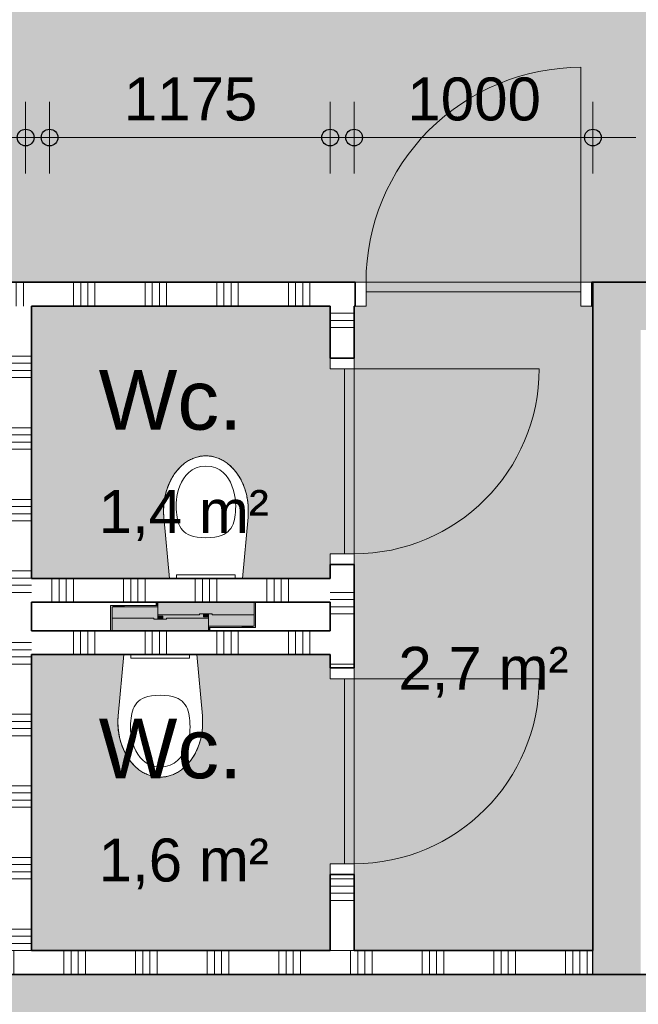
# Model space of a CAD drawing. Header units: millimetres. Extents: x 78984 to 109533, y 218 to 35070.
# Tile 20 of 28: x 91397 to 93987, y 25041 to 29165. Entities that reach past the tile are written whole.
import ezdxf

# ---------------------------------------------------------------- set-up
doc = ezdxf.new("R2010")
doc.units = ezdxf.units.MM
doc.linetypes.add('Hidden', pattern=[4, 2, -2])
for name, color, linetype, lineweight in [('A-ANNO-DIMS', 211, 'Continuous', 9), ('A-ANNO-DIMS-100', 211, 'Continuous', 9), ('A-AREA-IDEN', 2, 'Continuous', 13), ('A-AREA-PATT', 32, 'Continuous', 9), ('A-DOOR', 31, 'Continuous', 18), ('A-DOOR-FRAM', 31, 'Continuous', 13), ('A-WALL', 113, 'Continuous', 18), ('A-WALL-PATT', 111, 'Continuous', 35), ('I-WALL', 2, 'Continuous', 18), ('P-SANR-FIXT', 6, 'Continuous', 13)]:
    doc.layers.add(name, color=color, linetype=linetype, lineweight=lineweight)
doc.styles.add('Arial', font='arial.ttf', dxfattribs={"height": 180})
doc.styles.add('Arial_1', font='arial.ttf', dxfattribs={"height": 250})
doc.dimstyles.new('1_8mm', dxfattribs={"dimscale": 304.8, "dimtxt": 183.646692, "dimasz": 0.918635, "dimexe": 0.492126, "dimexo": 0.0625, "dimgap": 0.059055, "dimtad": 1, "dimdec": 0, "dimrnd": 5, "dimzin": 0, "dimdsep": 46, "dimtxsty": 'Arial', "dimblk1": 'DOTSMALL', "dimblk2": 'DOTSMALL', "dimsah": 1, "dimcen": 0.09, "dimdle": 0.590551, "dimazin": 0, "dimtfac": 1, "dimtdec": 4, "dimtix": 1, "dimtmove": 0, "dimatfit": 3, "dimfxl": 0.492126, "dimfxlon": 1, "dimtvp": 1, "dimtolj": 1, "dimtzin": 0, "dimlwd": 13, "dimlwe": 13, "dimarcsym": 2})

# ---------------------------------------------------------------- blocks, each defined once
blk = doc.blocks.new('200_32_ISR_deur_binnen - dagmaat 0900x2300-7582201-plot_02')
at = {"layer": 'A-DOOR', "lineweight": 13}
blk.add_hatch(color=256, dxfattribs=at).paths.add_polyline_path([(-213.1, -10), (-450, -10), (-450, -50), (450, -50), (450, -10)])
at = {"layer": 'A-DOOR', "linetype": 'Hidden', "lineweight": 13}
blk.add_line((-450, -10), (450, -10), dxfattribs=at)
at = {"layer": 'A-DOOR', "lineweight": 13}
for p, q in [((-450, -10), (450, -10)), ((-450, -50), (-450, -10)), ((450, -10), (450, -50)), ((-450, -50), (-450, -950)), ((-450, -50), (450, -50)), ((450, -50), (-450, -50))]:
    blk.add_line(p, q, dxfattribs=at)
blk.add_arc((-450, -50), 900, 270, 0, dxfattribs=at)
at = {"layer": 'A-DOOR-FRAM'}
for p, q in [((-495, 50), (-450, 50)), ((-450, 50), (-450, -50)), ((450, -50), (450, 50)), ((450, 50), (495, 50)), ((-450, -50), (-495, -50)), ((495, -50), (450, -50))]:
    blk.add_line(p, q, dxfattribs=at)
blk = doc.blocks.new('200_32_ISR_deur_binnen - dagmaat 0800x2300-7460249-plot_02')
at = {"layer": 'A-DOOR', "lineweight": 13}
blk.add_hatch(color=256, dxfattribs=at).paths.add_polyline_path([(387.5, 50), (-387.5, 50), (-387.5, 10), (387.5, 10)])
for p, q in [((-387.5, 50), (-387.5, 825)), ((-387.5, 50), (387.5, 50)), ((-387.5, 50), (-387.5, 10)), ((387.5, 50), (-387.5, 50)), ((387.5, 10), (387.5, 50)), ((-387.5, 10), (387.5, 10))]:
    blk.add_line(p, q, dxfattribs=at)
at = {"layer": 'A-DOOR', "linetype": 'Hidden', "lineweight": 13}
blk.add_line((-387.5, 10), (387.5, 10), dxfattribs=at)
at = {"layer": 'A-DOOR', "lineweight": 13}
blk.add_arc((-387.5, 50), 775, 360, 90, dxfattribs=at)
at = {"layer": 'A-DOOR-FRAM'}
for p, q in [((-387.5, 50), (-432.5, 50)), ((-387.5, -50), (-387.5, 50)), ((432.5, 50), (387.5, 50)), ((387.5, 50), (387.5, -50)), ((-432.5, -50), (-387.5, -50)), ((387.5, -50), (432.5, -50))]:
    blk.add_line(p, q, dxfattribs=at)
blk = doc.blocks.new('74_PF_toilet - Type 1-7661609-plot_02')
at = {"layer": 'P-SANR-FIXT'}
for points in [[(-202, 83.5), (-201.8, 83.5), (-201.8, 183.5), (-197.5, 183.5), (-197.5, 189.5), (-208, 189.5), (-208, 83.5)], [(10.1, 131.5), (26.5, 131.5), (26.5, 136.5), (201.8, 136.5), (201.3, 142), (181, 142), (181, 154.5), (164.7, 154.5), (164.7, 149.5), (-10.6, 149.5), (-10.6, 183.5), (-201.8, 183.5), (-201.8, 136.5), (-26.5, 136.5), (-26.5, 131.5), (-10.1, 131.5), (-9.1, 144), (10.1, 144), (10.1, 133)], [(-194, 183.5), (-195, 189.5), (-197.5, 189.5), (-197.5, 183.5), (-195, 183.5)], [(-190.6, 183.5), (-189.2, 183.5), (-189.2, 189.5), (-191.6, 189.5), (-191.6, 183.5)], [(-189.2, 183.5), (-149.2, 183.5), (-149.2, 189.5), (-189.2, 189.5)], [(-149.2, 183.5), (-10.6, 184.4), (-10.6, 189.5), (-149.2, 189.5)], [(-188.3, 83.5), (201.8, 83.5), (201.8, 136.5), (26.5, 136.5), (26.5, 131.5), (-26.5, 131.5), (-26.5, 136.5), (-201.8, 136.5), (-201.8, 83.5)], [(9.1, 131.5), (10.1, 131.5), (9.1, 144), (-10.1, 144), (-9.1, 131.5), (7.4, 131.5)], [(202, 83.5), (208, 83.5), (208, 96.5), (201.8, 96.5), (201.8, 83.5)]]:
    blk.add_hatch(color=256, dxfattribs=at).paths.add_polyline_path(points)
for p, q in [((-208, 189.5), (-197.5, 189.5)), ((-208, 83.5), (-208, 189.5)), ((-201.8, 136.5), (-201.8, 183.5)), ((-201.8, 183.5), (-10.6, 183.5)), ((-197.5, 189.5), (-192.5, 189.5)), ((-191.9, 189.5), (-194.2, 189.5)), ((-192.5, 189.5), (-192.5, 183.5)), ((-189.2, 189.5), (-192.5, 189.5)), ((-149.2, 189.5), (-189.2, 189.5)), ((-10.6, 189.5), (-149.2, 189.5)), ((-201.8, 83.5), (-201.8, 136.5)), ((-201.8, 136.5), (-26.5, 136.5)), ((-26.5, 131.5), (-26.5, 136.5)), ((26.5, 131.5), (-26.5, 131.5)), ((-10.5, 144), (-10.5, 131.5)), ((10.5, 144), (-10.5, 144)), ((-10.1, 144), (-10.5, 144)), ((10.5, 144), (10.1, 144)), ((10.5, 131.5), (10.5, 144)), ((26.5, 136.5), (201.8, 136.5)), ((26.5, 136.5), (26.5, 131.5)), ((201.8, 154.5), (201.8, 136.5)), ((201.8, 136.5), (201.8, 83.5)), ((208, 96.5), (208, 83.5)), ((-176.3, -273.1), (-153, -16.5)), ((-176.3, -273.1), (-153, -16.5)), ((153, -16.5), (176.3, -273.1)), ((176.3, -273.1), (153, -16.5))]:
    blk.add_line(p, q, dxfattribs=at)
for start_param, end_param in [(1.453584, 3.141593), (3.141593, 4.829601)]:
    blk.add_ellipse((0, -300), major_axis=(0, 230), ratio=0.771739, start_param=start_param, end_param=end_param, dxfattribs=at)
for points, knots in [([(0, -487), (-62.6, -487), (-126, -396.6), (-126, -297), (-113.1, -217.6), (-56.2, -187), (0, -187)], [0, 0, 0, 0, 0.29817, 0.615872, 0.883496, 1.103556, 1.103556, 1.103556, 1.103556]), ([(0, -487), (62.6, -487), (126, -396.6), (126, -297), (113.1, -217.6), (56.2, -187), (0, -187)], [0, 0, 0, 0, 0.29817, 0.615872, 0.883496, 1.103556, 1.103556, 1.103556, 1.103556]), ([(0, -530), (-6.3, -530), (-18.9, -529.1), (-37.2, -525.3), (-52.3, -520), (-64.1, -514.6), (-72.7, -509.9), (-81.1, -504.7), (-89.4, -498.8), (-97.4, -492.4), (-105.1, -485.5), (-112.4, -478.1), (-119.5, -470.2), (-126.3, -461.7), (-132.7, -452.9), (-138.7, -443.7), (-144.4, -433.9), (-149.7, -423.8), (-154.5, -413.5), (-158.9, -402.8), (-162.8, -391.8), (-166.4, -380.5), (-169.4, -369.1), (-172, -357.4), (-174.1, -345.6), (-175.7, -333.6), (-177.2, -317.5), (-177.8, -297.5), (-177, -281.3), (-176.3, -273.1)], [0, 0, 0, 0, 0.0625, 0.125, 0.1875, 0.21875, 0.25, 0.28125, 0.3125, 0.34375, 0.375, 0.40625, 0.4375, 0.46875, 0.5, 0.53125, 0.5625, 0.59375, 0.625, 0.65625, 0.6875, 0.71875, 0.75, 0.78125, 0.8125, 0.84375, 0.875, 0.9375, 1, 1, 1, 1]), ([(176.3, -273.1), (177, -281.3), (177.8, -297.5), (177.2, -317.5), (175.7, -333.6), (174.1, -345.6), (172, -357.4), (169.4, -369.1), (166.4, -380.5), (162.8, -391.8), (158.9, -402.8), (154.5, -413.5), (149.7, -423.8), (144.4, -433.9), (138.7, -443.7), (132.7, -452.9), (126.3, -461.7), (119.5, -470.2), (112.4, -478.1), (105.1, -485.5), (97.4, -492.4), (89.4, -498.8), (81.1, -504.7), (72.7, -509.9), (64.1, -514.6), (52.3, -520), (37.2, -525.3), (18.9, -529.1), (6.3, -530), (0, -530)], [0, 0, 0, 0, 0.0625, 0.125, 0.15625, 0.1875, 0.21875, 0.25, 0.28125, 0.3125, 0.34375, 0.375, 0.40625, 0.4375, 0.46875, 0.5, 0.53125, 0.5625, 0.59375, 0.625, 0.65625, 0.6875, 0.71875, 0.75, 0.78125, 0.8125, 0.875, 0.9375, 1, 1, 1, 1])]:
    blk.add_open_spline(points, degree=3, knots=knots, dxfattribs=at)
blk = doc.blocks.new('NLRS_74_PF_WPB_bedieningsplaat Sigma 01_Geberit - gr_kl spoeling mat verchroomd-7672817-plot_02')
at = {"layer": 'P-SANR-FIXT'}
for p, q in [((91862.7, 26490.8), (91862.7, 26505.8)), ((92108.7, 26490.8), (91862.7, 26490.8)), ((92108.7, 26505.8), (92108.7, 26490.8))]:
    blk.add_line(p, q, dxfattribs=at)
blk = doc.blocks.new('74_PF_toilet - Type 1-V34-plot_02')
at = {"layer": 'P-SANR-FIXT'}
for points in [[(-208, 189.5), (-208, 83.5), (-201.8, 83.5), (-201.8, 183.5), (-197.5, 183.5), (-197.5, 189.5), (-201.8, 189.5)], [(-69.8, 183.5), (-201.8, 183.5), (-201.8, 136.5), (-26.5, 136.5), (-26.5, 131.5), (-10.1, 131.5), (-9.1, 144), (10.1, 144), (10.1, 131.5), (26.5, 131.5), (26.5, 136.5), (201.8, 136.5), (201, 142), (181, 142), (181, 154.5), (164.7, 154.5), (164.7, 149.5), (-10.6, 149.5), (-10.6, 183.5)], [(-195, 189.5), (-197.5, 189.5), (-197.5, 183.5), (-194, 183.5), (-194, 189.5)], [(-189.2, 189.5), (-191.6, 189.5), (-190.6, 183.5), (-189.2, 183.5)], [(-177.2, 189.5), (-189.2, 189.5), (-189.2, 183.5), (-149.2, 183.5), (-149.2, 189.5), (-163.6, 189.5)], [(-149.2, 189.5), (-149.2, 183.5), (-10.6, 183.5), (-10.6, 189.5), (-69.8, 189.5)], [(-201.8, 136.5), (-201.8, 83.5), (201.8, 83.5), (201, 136.5), (26.5, 136.5), (26.5, 131.5), (-26.5, 131.5), (-26.5, 136.5), (-69.8, 136.5)], [(0, 144), (-10.1, 144), (-9.1, 131.5), (10.1, 131.5), (9.1, 144), (2.7, 144)], [(201.8, 96.5), (202, 83.5), (208, 83.5), (208, 96.5), (202.8, 96.5)]]:
    blk.add_hatch(color=256, dxfattribs=at).paths.add_polyline_path(points)
for p, q in [((-208, 189.5), (-197.5, 189.5)), ((-208, 83.5), (-208, 189.5)), ((-201.8, 136.5), (-201.8, 183.5)), ((-201.8, 183.5), (-10.6, 183.5)), ((-197.5, 189.5), (-192.5, 189.5)), ((-191.9, 189.5), (-194.2, 189.5)), ((-192.5, 189.5), (-192.5, 183.5)), ((-189.2, 189.5), (-192.5, 189.5)), ((-149.2, 189.5), (-189.2, 189.5)), ((-10.6, 189.5), (-149.2, 189.5)), ((-201.8, 83.5), (-201.8, 136.5)), ((-201.8, 136.5), (-26.5, 136.5)), ((-26.5, 131.5), (-26.5, 136.5)), ((26.5, 131.5), (-26.5, 131.5)), ((-10.5, 144), (-10.5, 131.5)), ((10.5, 144), (-10.5, 144)), ((-10.1, 144), (-10.5, 144)), ((10.5, 144), (10.1, 144)), ((10.5, 131.5), (10.5, 144)), ((26.5, 136.5), (201.8, 136.5)), ((26.5, 136.5), (26.5, 131.5)), ((201.8, 154.5), (201.8, 136.5)), ((201.8, 136.5), (201.8, 83.5)), ((208, 96.5), (208, 83.5)), ((-176.3, -273.1), (-153, -16.5)), ((-176.3, -273.1), (-153, -16.5)), ((153, -16.5), (176.3, -273.1)), ((176.3, -273.1), (153, -16.5))]:
    blk.add_line(p, q, dxfattribs=at)
for start_param, end_param in [(1.453584, 3.141593), (3.141593, 4.829601)]:
    blk.add_ellipse((0, -300), major_axis=(0, 230), ratio=0.771739, start_param=start_param, end_param=end_param, dxfattribs=at)
for points, knots in [([(0, -487), (-62.6, -487), (-126, -396.6), (-126, -297), (-113.1, -217.6), (-56.2, -187), (0, -187)], [0, 0, 0, 0, 0.29817, 0.615872, 0.883496, 1.103556, 1.103556, 1.103556, 1.103556]), ([(0, -487), (62.6, -487), (126, -396.6), (126, -297), (113.1, -217.6), (56.2, -187), (0, -187)], [0, 0, 0, 0, 0.29817, 0.615872, 0.883496, 1.103556, 1.103556, 1.103556, 1.103556]), ([(0, -530), (-6.3, -530), (-18.9, -529.1), (-37.2, -525.3), (-52.3, -520), (-64.1, -514.6), (-72.7, -509.9), (-81.1, -504.7), (-89.4, -498.8), (-97.4, -492.4), (-105.1, -485.5), (-112.4, -478.1), (-119.5, -470.2), (-126.3, -461.7), (-132.7, -452.9), (-138.7, -443.7), (-144.4, -433.9), (-149.7, -423.8), (-154.5, -413.5), (-158.9, -402.8), (-162.8, -391.8), (-166.4, -380.5), (-169.4, -369.1), (-172, -357.4), (-174.1, -345.6), (-175.7, -333.6), (-177.2, -317.5), (-177.8, -297.5), (-177, -281.3), (-176.3, -273.1)], [0, 0, 0, 0, 0.0625, 0.125, 0.1875, 0.21875, 0.25, 0.28125, 0.3125, 0.34375, 0.375, 0.40625, 0.4375, 0.46875, 0.5, 0.53125, 0.5625, 0.59375, 0.625, 0.65625, 0.6875, 0.71875, 0.75, 0.78125, 0.8125, 0.84375, 0.875, 0.9375, 1, 1, 1, 1]), ([(176.3, -273.1), (177, -281.3), (177.8, -297.5), (177.2, -317.5), (175.7, -333.6), (174.1, -345.6), (172, -357.4), (169.4, -369.1), (166.4, -380.5), (162.8, -391.8), (158.9, -402.8), (154.5, -413.5), (149.7, -423.8), (144.4, -433.9), (138.7, -443.7), (132.7, -452.9), (126.3, -461.7), (119.5, -470.2), (112.4, -478.1), (105.1, -485.5), (97.4, -492.4), (89.4, -498.8), (81.1, -504.7), (72.7, -509.9), (64.1, -514.6), (52.3, -520), (37.2, -525.3), (18.9, -529.1), (6.3, -530), (0, -530)], [0, 0, 0, 0, 0.0625, 0.125, 0.15625, 0.1875, 0.21875, 0.25, 0.28125, 0.3125, 0.34375, 0.375, 0.40625, 0.4375, 0.46875, 0.5, 0.53125, 0.5625, 0.59375, 0.625, 0.65625, 0.6875, 0.71875, 0.75, 0.78125, 0.8125, 0.875, 0.9375, 1, 1, 1, 1])]:
    blk.add_open_spline(points, degree=3, knots=knots, dxfattribs=at)
blk = doc.blocks.new('DIMBLOCK21-plot_02')
at = {"layer": 'A-ANNO-DIMS-100', "lineweight": 25}
h = blk.add_hatch(color=256, dxfattribs=at)
edge = h.paths.add_edge_path()
edge.add_arc((90247.2, 28671.6), 35, 0, 360)
h = blk.add_hatch(color=256, dxfattribs=at)
edge = h.paths.add_edge_path()
edge.add_arc((91422.2, 28671.6), 35, 0, 360)
at = {"layer": 'A-ANNO-DIMS-100', "lineweight": 13}
for p, q in [((90247.2, 28671.6), (90247.2, 28821.6)), ((91422.2, 28671.6), (91422.2, 28821.6)), ((90067.2, 28671.6), (91602.2, 28671.6)), ((90247.2, 28671.6), (90247.2, 28521.6)), ((91422.2, 28671.6), (91422.2, 28521.6))]:
    blk.add_line(p, q, dxfattribs=at)
at = {"layer": 'A-ANNO-DIMS-100', "lineweight": 25}
for centre in [(90247.2, 28671.6), (91422.2, 28671.6)]:
    blk.add_circle(centre, 35, dxfattribs=at)
at = {"layer": 'A-ANNO-DIMS-100', "color": 0, "lineweight": 13, "insert": (90557.8, 28923.3), "char_height": 180, "width": 664.518, "attachment_point": 1, "line_spacing_factor": 0.941778, "style": 'Arial'}
blk.add_mtext('1175', dxfattribs=at)
blk = doc.blocks.new('_DotSmall')
at = {"color": 0, "linetype": 'ByBlock', "const_width": 0.5}
blk.add_lwpolyline([(-0.0625, 0, 1), (0.0625, 0, 1)], format="xyb", close=True, dxfattribs=at)
blk = doc.blocks.new('DIMBLOCK22-plot_02')
at = {"layer": 'A-ANNO-DIMS-100', "lineweight": 25}
h = blk.add_hatch(color=256, dxfattribs=at)
edge = h.paths.add_edge_path()
edge.add_arc((91522.2, 28671.6), 35, 0, 360)
h = blk.add_hatch(color=256, dxfattribs=at)
edge = h.paths.add_edge_path()
edge.add_arc((92697.2, 28671.6), 35, 0, 360)
at = {"layer": 'A-ANNO-DIMS-100', "lineweight": 13}
for p, q in [((91522.2, 28671.6), (91522.2, 28821.6)), ((92697.2, 28671.6), (92697.2, 28821.6)), ((91342.2, 28671.6), (92877.2, 28671.6)), ((91522.2, 28671.6), (91522.2, 28521.6)), ((92697.2, 28671.6), (92697.2, 28521.6))]:
    blk.add_line(p, q, dxfattribs=at)
at = {"layer": 'A-ANNO-DIMS-100', "lineweight": 25}
for centre in [(91522.2, 28671.6), (92697.2, 28671.6)]:
    blk.add_circle(centre, 35, dxfattribs=at)
at = {"layer": 'A-ANNO-DIMS-100', "color": 0, "lineweight": 13, "insert": (91832.8, 28923.3), "char_height": 180, "width": 664.518, "attachment_point": 1, "line_spacing_factor": 0.941778, "style": 'Arial'}
blk.add_mtext('1175', dxfattribs=at)
blk = doc.blocks.new('DIMBLOCK26-plot_02')
at = {"layer": 'A-ANNO-DIMS-100', "lineweight": 25}
h = blk.add_hatch(color=256, dxfattribs=at)
edge = h.paths.add_edge_path()
edge.add_arc((92797.2, 28671.6), 35, 0, 360)
h = blk.add_hatch(color=256, dxfattribs=at)
edge = h.paths.add_edge_path()
edge.add_arc((93797.2, 28671.6), 35, 0, 360)
at = {"layer": 'A-ANNO-DIMS-100', "lineweight": 13}
for p, q in [((92797.2, 28671.6), (92797.2, 28821.6)), ((93797.2, 28671.6), (93797.2, 28821.6)), ((92617.2, 28671.6), (93977.2, 28671.6)), ((92797.2, 28671.6), (92797.2, 28521.6)), ((93797.2, 28671.6), (93797.2, 28521.6))]:
    blk.add_line(p, q, dxfattribs=at)
at = {"layer": 'A-ANNO-DIMS-100', "lineweight": 25}
for centre in [(92797.2, 28671.6), (93797.2, 28671.6)]:
    blk.add_circle(centre, 35, dxfattribs=at)
at = {"layer": 'A-ANNO-DIMS-100', "color": 0, "lineweight": 13, "insert": (93020.3, 28923.3), "char_height": 180, "width": 664.518, "attachment_point": 1, "line_spacing_factor": 0.941778, "style": 'Arial'}
blk.add_mtext('1000', dxfattribs=at)

msp = doc.modelspace()

# ---------------------------------------------------------------- hatches: boundary and pattern name
at = {"layer": 'A-AREA-PATT'}
h = msp.add_hatch(color=9, dxfattribs=at)
h.paths.add_polyline_path([(100717.8, 6385.6), (102297.8, 6385.6), (102297.8, 6485.6), (102347.8, 6485.6), (102347.8, 7385.6), (102297.8, 7385.6), (102297.8, 11465.8), (102047.6, 11465.8), (102047.6, 12065.8), (102297.8, 12065.8), (102297.8, 12445.7), (102347.8, 12445.7), (102347.8, 13345.7), (102297.8, 13345.7), (102297.8, 13645.7), (102347.8, 13645.7), (102347.8, 14545.7), (102297.8, 14545.7), (102297.8, 17315.7), (102347.8, 17315.7), (102347.8, 18215.7), (102297.8, 18215.7), (102297.8, 19565.2), (102047.6, 19565.2), (102047.6, 20165.2), (102297.8, 20165.2), (102297.8, 25165.7), (88647.7, 25165.7), (88647.7, 27665.6), (88547.4, 27665.6), (88547.4, 28265.6), (89147.4, 28265.6), (89147.4, 28065.8), (104107.8, 28065.8), (104107.8, 28145.8), (104157.8, 28145.8), (104157.8, 28920.8), (104107.8, 28920.8), (104107.8, 29265.7), (99707.8, 29265.7), (99707.8, 29315.7), (98932.8, 29315.7), (98932.8, 29265.7), (94282.8, 29265.7), (94282.8, 29315.7), (93507.8, 29315.7), (93507.8, 29265.7), (93207.8, 29265.7), (93207.8, 29315.7), (92432.8, 29315.7), (92432.8, 29265.7), (87907.8, 29265.7), (87907.8, 33279.8), (87957.8, 33279.8), (87957.8, 33345.7), (86197.8, 33345.7), (86197.8, 33245.7), (86147.8, 33245.7), (86147.8, 32345.7), (86197.8, 32345.7), (86197.8, 27185.8), (86147.8, 27185.8), (86147.8, 26285.8), (86197.8, 26285.8), (86197.8, 25985.8), (86147.8, 25985.8), (86147.8, 25085.8), (86197.8, 25085.8), (86197.8, 22510.7), (86147.8, 22510.7), (86147.8, 21610.7), (86197.8, 21610.7), (86197.8, 20165.8), (86447.8, 20165.8), (86447.8, 19565.8), (86197.8, 19565.8), (86197.8, 16350.7), (86147.8, 16350.7), (86147.8, 15450.7), (86197.8, 15450.7), (86197.8, 15260.7), (86147.8, 15260.7), (86147.8, 14360.7), (86197.8, 14360.7), (86197.8, 12065.8), (86447.8, 12065.8), (86447.8, 11465.8), (86197.8, 11465.8), (86197.8, 7485.7), (86147.8, 7485.7), (86147.8, 6585.7), (86197.8, 6585.7), (86196.9, 6451.8), (86147.8, 6451.8), (86147.8, 6385.6), (88647.7, 6385.6), (88647.7, 14015.7), (90447.7, 14015.7), (90447.7, 13965.7), (91347.7, 13965.7), (91347.7, 14015.7), (91647.7, 14015.7), (91647.7, 13965.7), (92547.7, 13965.7), (92547.7, 14015.7), (94347.7, 14015.7), (94347.7, 10065.7), (96777.8, 10065.7), (96777.8, 10665.7), (96827.8, 10665.7), (96827.8, 11565.7), (96777.8, 11565.7), (96777.8, 14015.7), (100677.8, 14015.7), (100677.8, 6385.6)])
h.paths.add_polyline_path([(88697.7, 8140.6), (88697.7, 8915.6), (88687.7, 8915.6), (88687.7, 8140.6)])
h.paths.add_polyline_path([(88687.7, 9910.7), (88697.7, 9910.7), (88697.7, 10685.7), (88687.7, 10685.7), (88687.7, 10563.1)])
h.paths.add_polyline_path([(95292.7, 9965.7), (96192.7, 9965.7), (96192.7, 10025.7), (94392.7, 10025.7), (94392.7, 9965.7)])
h.paths.add_polyline_path([(99177.8, 13965.7), (99177.8, 13975.7), (98277.8, 13975.7), (98277.8, 13965.7), (98564.8, 13965.7)])
h.paths.add_polyline_path([(100295.5, 15515.8), (100100.3, 15515.8), (100100.3, 15565.8), (99200.3, 15565.8), (99200.3, 15515.8), (96369.2, 15515.8), (96369.2, 15565.8), (95469.2, 15565.8), (95469.2, 15515.8), (94079.8, 15515.8), (94079.8, 15565.8), (93179.8, 15565.8), (93179.8, 15515.8), (91929.8, 15515.8), (91929.8, 15565.8), (91029.8, 15565.8), (91029.8, 15515.8), (89692.7, 15515.8), (89692.7, 15565.8), (88792.7, 15565.8), (88792.7, 15515.8), (88647.7, 15515.8), (88647.7, 23515.8), (88792.7, 23515.8), (88792.7, 23465.8), (89692.7, 23465.8), (89692.7, 23515.8), (91029.8, 23515.8), (91029.8, 23465.8), (91929.8, 23465.8), (91929.8, 23515.8), (93179.8, 23515.8), (93179.8, 23465.8), (94079.8, 23465.8), (94079.8, 23515.8), (95469.2, 23515.8), (95469.2, 23465.8), (96369.2, 23465.8), (96369.2, 23515.8), (99200.3, 23515.8), (99200.3, 23465.8), (100100.3, 23465.8), (100100.3, 23515.8), (100334.8, 23515.8), (100334.6, 15515.8), (100322.3, 15515.8)])
h.paths.add_polyline_path([(102337.8, 22865.5), (102347.8, 22865.5), (102347.8, 24665.5), (102337.8, 24665.5), (102337.8, 23465.8)])
h.paths.add_polyline_path([(101453, 25205.7), (101480.3, 25205.7), (101480.3, 25265.7), (100580.3, 25265.7), (100580.3, 25205.7)])
h.paths.add_polyline_path([(99010.4, 25205.7), (99785.4, 25205.7), (99785.4, 25265.7), (99010.4, 25265.7)])
h.paths.add_polyline_path([(95676.5, 25205.7), (95935.2, 25205.7), (95935.2, 25265.7), (95160.2, 25265.7), (95160.2, 25205.7), (95284.8, 25205.7)])
h.paths.add_polyline_path([(93357.8, 28015.8), (93747.2, 28015.8), (93747.2, 28025.8), (92847.2, 28025.8), (92847.2, 28015.8)])
h.paths.add_polyline_path([(90097.3, 28015.8), (90097.3, 28025.8), (89197.3, 28025.8), (89197.3, 28015.8), (89900, 28015.8)])
h = msp.add_hatch(color=254, dxfattribs=at)
h.paths.add_polyline_path([(93797.2, 25265.7), (93797.2, 27965.8), (93747.2, 27965.8), (93747.2, 28015.8), (92847.2, 28015.8), (92847.2, 27965.8), (92797.2, 27965.8), (92797.2, 25265.7), (93510.3, 25265.7)])
h.paths.add_polyline_path([(92757.2, 25629.8), (92757.2, 26404.8), (92747.2, 26404.8), (92747.2, 25629.8)])
h.paths.add_polyline_path([(92747.2, 26928.1), (92757.2, 26928.1), (92757.2, 27703.1), (92747.2, 27703.1)])
for points in [[(91447.2, 26824.8), (92023.9, 26824.8), (92000.6, 27081.4), (92000.6, 27132.6), (92007.6, 27177.3), (92022.5, 27221.7), (92044.2, 27261.1), (92071.9, 27293.7), (92104.2, 27318.1), (92139.7, 27333.2), (92176.9, 27338.3), (92214.1, 27333.2), (92249.6, 27318.1), (92281.9, 27293.7), (92309.5, 27261.1), (92331.3, 27221.7), (92346.2, 27177.3), (92353.6, 27129.8), (92353.2, 27081.4), (92329.8, 26824.8), (92697.2, 26824.8), (92697.2, 26928.1), (92747.2, 26928.1), (92747.2, 27703.1), (92697.2, 27703.1), (92697.2, 27965.8), (91447.2, 27965.8), (91447.2, 26898.1)], [(91447.2, 25265.7), (92697.2, 25265.7), (92697.2, 25629.8), (92747.2, 25629.8), (92747.2, 26404.8), (92697.2, 26404.8), (92697.2, 26505.8), (92138.7, 26505.8), (92162, 26249.2), (92162, 26197.9), (92155, 26153.2), (92140.1, 26108.8), (92118.4, 26069.4), (92090.7, 26036.8), (92058.4, 26012.4), (92022.9, 25997.4), (91985.7, 25992.3), (91948.5, 25997.4), (91913, 26012.4), (91880.7, 26036.8), (91853.1, 26069.4), (91831.3, 26108.8), (91816.4, 26153.2), (91809, 26200.7), (91809.4, 26249.2), (91832.7, 26505.8), (91447.2, 26505.8), (91447.2, 25584.8)]]:
    msp.add_hatch(color=254, dxfattribs=at).paths.add_polyline_path(points)
at = {"layer": 'A-WALL-PATT', "lineweight": 9}
h = msp.add_hatch(dxfattribs=at)
h.set_pattern_fill('FP_31', color=256, angle=90, style=0, pattern_type=2)
h.set_pattern_definition([(90, (91622.3, 27965.77), (-300, -8e-13), []), (90, (91652.3, 27965.77), (-300, -8e-13), []), (90, (91682.3, 27965.77), (-300, -8e-13), []), (90, (91712.3, 27965.77), (-300, -8e-13), [])])
h.paths.add_polyline_path([(93797.2, 27965.8), (93797.2, 28065.8), (93792.2, 28065.8), (93792.2, 27965.8)])
h.paths.add_polyline_path([(91447.2, 27965.8), (92802.2, 27965.8), (92802.2, 28065.8), (90142.3, 28065.8), (90142.3, 27965.8), (91347.2, 27965.8)])
h.paths.add_polyline_path([(89152.3, 27965.8), (89152.3, 28065.8), (89147.4, 28065.8), (89147.4, 27965.8)])
at = {"layer": 'A-WALL-PATT', "lineweight": 18}
for points in [[(104882.8, 27865.8), (105297.8, 27865.8), (105297.8, 28065.8), (93797.2, 28065.8), (93797.2, 27865.8), (104702.3, 27865.8)], [(93997.2, 25165.7), (93997.2, 27865.8), (93797.2, 27865.8), (93797.2, 25165.7)]]:
    msp.add_hatch(color=256, dxfattribs=at).paths.add_polyline_path(points)
at = {"layer": 'A-WALL-PATT', "lineweight": 9}
h = msp.add_hatch(dxfattribs=at)
h.set_pattern_fill('FP_85', color=256, angle=90, style=0, pattern_type=2)
h.set_pattern_definition([(180, (91447.2, 26765.76), (-4e-14, -300), []), (180, (91447.2, 26795.76), (-4e-14, -300), []), (180, (91447.2, 26825.76), (-4e-14, -300), []), (180, (91447.2, 26855.76), (-4e-14, -300), [])])
h.paths.add_polyline_path([(91347.2, 25265.7), (91447.2, 25265.7), (91447.2, 27965.8), (91347.2, 27965.8), (91347.2, 25877.2)])
h = msp.add_hatch(dxfattribs=at)
h.set_pattern_fill('FP_89', color=256, angle=90, style=0, pattern_type=2)
h.set_pattern_definition([(0, (92697.2, 26465.76), (0, 300), []), (0, (92697.2, 26435.76), (0, 300), []), (0, (92697.2, 26405.76), (0, 300), []), (0, (92697.2, 26375.76), (0, 300), [])])
h.paths.add_polyline_path([(92697.2, 25265.7), (92797.2, 25265.7), (92797.2, 25584.8), (92697.2, 25584.8)])
h.paths.add_polyline_path([(92788.3, 26449.8), (92797.2, 26449.8), (92797.2, 26883.1), (92697.2, 26883.1), (92697.2, 26449.8)])
h.paths.add_polyline_path([(92697.2, 27748.1), (92797.2, 27748.1), (92797.2, 27965.8), (92697.2, 27965.8), (92697.2, 27919.1)])
h = msp.add_hatch(dxfattribs=at)
h.set_pattern_fill('FP_88', color=256, angle=-270, style=0, pattern_type=2)
h.set_pattern_definition([(270, (91322.2, 26824.77), (300, 1e-12), []), (270, (91292.2, 26824.77), (300, 1e-12), []), (270, (91262.2, 26824.77), (300, 1e-12), []), (270, (91232.2, 26824.77), (300, 1e-12), [])])
h.paths.add_polyline_path([(92246.7, 26724.8), (92697.2, 26724.8), (92697.2, 26824.8), (91447.2, 26824.8), (91447.2, 26724.8), (92201.6, 26724.8)])
h.paths.add_polyline_path([(90847.7, 26724.8), (91347.2, 26724.8), (91347.2, 26824.8), (90247.2, 26824.8), (90247.2, 26724.8), (90802.6, 26724.8)])
h = msp.add_hatch(dxfattribs=at)
h.set_pattern_fill('FP_90', color=256, angle=90, style=0, pattern_type=2)
h.set_pattern_definition([(90, (92222.2, 26505.76), (-300, -1e-12), []), (90, (92252.2, 26505.76), (-300, -1e-12), []), (90, (92282.2, 26505.76), (-300, -1e-12), []), (90, (92312.2, 26505.76), (-300, -1e-12), [])])
h.paths.add_polyline_path([(92697.2, 26505.8), (92697.2, 26605.8), (91447.2, 26605.8), (91447.2, 26505.8), (92427.2, 26505.8)])
h = msp.add_hatch(dxfattribs=at)
h.set_pattern_fill('FP_29', color=256, angle=-270, style=0, pattern_type=2)
h.set_pattern_definition([(270, (91072.45, 25265.75), (300, 8e-13), []), (270, (91042.45, 25265.75), (300, 8e-13), []), (270, (91012.45, 25265.75), (300, 8e-13), []), (270, (90982.45, 25265.75), (300, 8e-13), [])])
h.paths.add_polyline_path([(93797.2, 25165.7), (93797.2, 25265.7), (88647.7, 25265.7), (88647.7, 25165.7), (93510.3, 25165.7)])

# ---------------------------------------------------------------- linework, layer by layer
at = {"layer": 'A-WALL', "lineweight": 35}
for p, q in [((104107.8, 28065.8), (93797.2, 28065.8)), ((93797.2, 27965.8), (93797.2, 25265.7)), ((93797.2, 25165.7), (95115.2, 25165.7))]:
    msp.add_line(p, q, dxfattribs=at)
at = {"layer": 'A-WALL', "lineweight": 25}
for p, q in [((93797.2, 28065.8), (93797.2, 27965.8)), ((93797.2, 25165.7), (93797.2, 25265.7))]:
    msp.add_line(p, q, dxfattribs=at)
at = {"layer": 'I-WALL', "lineweight": 35}
for p, q in [((92802.2, 28065.8), (90142.3, 28065.8)), ((92802.2, 27965.8), (92802.2, 28065.8)), ((93797.2, 28065.8), (93792.2, 28065.8)), ((93792.2, 28065.8), (93792.2, 27965.8)), ((91447.2, 27965.8), (92697.2, 27965.8)), ((91447.2, 26824.8), (91447.2, 27965.8)), ((92697.2, 27965.8), (92697.2, 27748.1)), ((92797.2, 27965.8), (92802.2, 27965.8)), ((92797.2, 27748.1), (92797.2, 27965.8)), ((93792.2, 27965.8), (93797.2, 27965.8)), ((92697.2, 27748.1), (92797.2, 27748.1)), ((92697.2, 26883.1), (92697.2, 26824.8)), ((92797.2, 26883.1), (92697.2, 26883.1)), ((92797.2, 26449.8), (92797.2, 26883.1)), ((92697.2, 26824.8), (91447.2, 26824.8)), ((91447.2, 26605.8), (91447.2, 26724.8)), ((91447.2, 26724.8), (92697.2, 26724.8)), ((92697.2, 26724.8), (92697.2, 26605.8)), ((92697.2, 26605.8), (91447.2, 26605.8)), ((91447.2, 25265.7), (91447.2, 26505.8)), ((91447.2, 26505.8), (92697.2, 26505.8)), ((92697.2, 26505.8), (92697.2, 26449.8)), ((92697.2, 26449.8), (92797.2, 26449.8)), ((92697.2, 25584.8), (92697.2, 25265.7)), ((92797.2, 25584.8), (92697.2, 25584.8)), ((92797.2, 25265.7), (92797.2, 25584.8)), ((92697.2, 25265.7), (91447.2, 25265.7)), ((93797.2, 25265.7), (92797.2, 25265.7)), ((88647.7, 25165.7), (93797.2, 25165.7))]:
    msp.add_line(p, q, dxfattribs=at)

# ---------------------------------------------------------------- block references
at = {"layer": 'A-DOOR-FRAM'}
for name, p, rotation in [('200_32_ISR_deur_binnen - dagmaat 0900x2300-7582201-plot_02', (93297.2, 28015.8), 180), ('200_32_ISR_deur_binnen - dagmaat 0800x2300-7460249-plot_02', (92747.2, 27315.6), 270), ('200_32_ISR_deur_binnen - dagmaat 0800x2300-7460249-plot_02', (92747.2, 26017.3), 270)]:
    msp.add_blockref(name, p, dxfattribs=dict(at, rotation=rotation))
at = {"layer": 'P-SANR-FIXT', "rotation": 180}
for name, p in [('74_PF_toilet - Type 1-V34-plot_02', (92176.9, 26808.3)), ('NLRS_74_PF_WPB_bedieningsplaat Sigma 01_Geberit - gr_kl spoeling mat verchroomd-7672817-plot_02', (184162.6, 53330.5))]:
    msp.add_blockref(name, p, dxfattribs=at)
at = {"layer": 'P-SANR-FIXT'}
for name, p in [('74_PF_toilet - Type 1-7661609-plot_02', (91985.7, 26522.3)), ('NLRS_74_PF_WPB_bedieningsplaat Sigma 01_Geberit - gr_kl spoeling mat verchroomd-7672817-plot_02', (0, 0))]:
    msp.add_blockref(name, p, dxfattribs=at)

# ---------------------------------------------------------------- texts
at = {"layer": 'A-AREA-IDEN', "lineweight": 9, "attachment_point": 1}
for s, insert, char_height, width, style in [('Wc.', (91727.9, 27697.9), 250, 753.586, 'Arial_1'), ('1,4 m²', (91727.9, 27195.5), 180, 841.772, 'Arial'), ('2,7 m²', (92982.6, 26538.2), 180, 841.772, 'Arial'), ('Wc.', (91727.9, 26237.6), 250, 753.586, 'Arial_1'), ('1,6 m²', (91727.9, 25735.3), 180, 841.772, 'Arial')]:
    msp.add_mtext(s, dxfattribs=dict(at, insert=insert, char_height=char_height, width=width, style=style))

# ---------------------------------------------------------------- dimensions: what is measured, and where the dimension line sits
at = {"layer": 'A-ANNO-DIMS', "lineweight": 13}
for base, p1, p2, override, picture, middle in [((91422.2, 28671.6), (90247.2, 28521.6), (91422.2, 28521.6), {"dimpost": '<>', "dimfxl": 1175}, 'DIMBLOCK21-plot_02', (90834.7, 28781.5)), ((92697.2, 28671.6), (91522.2, 28521.6), (92697.2, 28521.6), {"dimpost": '<>', "dimfxl": 1175.016614}, 'DIMBLOCK22-plot_02', (92109.7, 28781.5)), ((93797.2, 28671.6), (92797.2, 28521.6), (93797.2, 28521.6), {"dimpost": '<>', "dimfxl": 1000.006896}, 'DIMBLOCK26-plot_02', (93297.2, 28781.5))]:
    dim = msp.add_linear_dim(base=base, p1=p1, p2=p2, dimstyle='1_8mm', override=override, dxfattribs=at)
    dim.commit()
    dim.dimension.update_dxf_attribs({"geometry": picture, "text_midpoint": middle})

doc.saveas('drawing.dxf')
